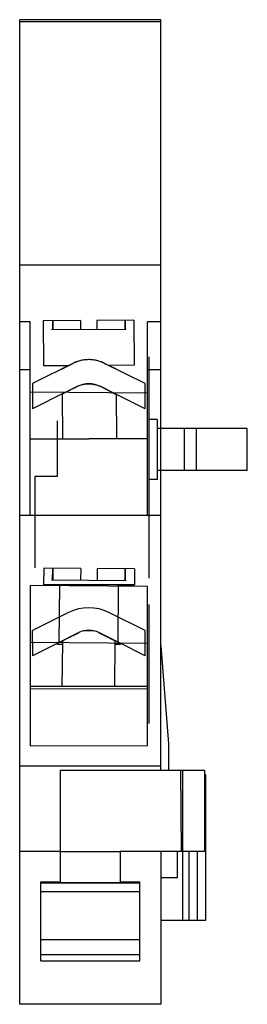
# Model space of a CAD drawing. Header units: millimetres. Extents: x 20.7 to 35.8, y 6.2 to 71.9.
import ezdxf

# ---------------------------------------------------------------- set-up
doc = ezdxf.new("R2010")
doc.units = ezdxf.units.MM
doc.header["$LTSCALE"] = 5.065976
doc.layers.get('0').update_dxf_attribs({"linetype": 'CONTINUOUS'})

msp = doc.modelspace()

# ---------------------------------------------------------------- linework, layer by layer
at = {"color": 7, "linetype": 'Continuous'}
for p, q in [((20.659, 6.231), (20.659, 71.867)), ((30.058, 71.867), (20.659, 71.867)), ((30.058, 71.717), (20.659, 71.717)), ((30.058, 21.807), (30.058, 71.867)), ((30.058, 55.507), (20.659, 55.507)), ((21.359, 51.731), (20.659, 51.731)), ((21.359, 38.807), (21.359, 51.731)), ((24.702, 51.805), (22.219, 51.791)), ((22.219, 51.791), (22.236, 48.791)), ((27.749, 51.223), (22.776, 51.194)), ((22.837, 51.794), (22.84, 51.194)), ((22.86, 51.795), (22.863, 51.195)), ((24.702, 51.805), (24.705, 51.205)), ((24.702, 51.805), (24.705, 51.205)), ((24.702, 51.805), (24.706, 51.205)), ((24.702, 51.805), (24.702, 51.805)), ((24.702, 51.805), (24.702, 51.805)), ((24.705, 51.205), (24.706, 51.205)), ((24.705, 51.205), (24.705, 51.205)), ((28.269, 51.826), (25.802, 51.811)), ((25.802, 51.811), (25.805, 51.211)), ((25.802, 51.811), (25.805, 51.211)), ((25.802, 51.811), (25.805, 51.211)), ((25.802, 51.811), (25.802, 51.811)), ((25.802, 51.811), (25.802, 51.811)), ((25.805, 51.211), (25.805, 51.211)), ((25.805, 51.211), (25.805, 51.211)), ((27.658, 51.822), (27.661, 51.222)), ((27.681, 51.822), (27.684, 51.222)), ((28.269, 51.826), (28.286, 48.826)), ((29.159, 38.807), (29.159, 51.731)), ((30.058, 51.731), (29.159, 51.731)), ((29.258, 49.401), (29.258, 34.631)), ((24.206, 48.956), (21.509, 47.606)), ((23.895, 48.8), (22.236, 48.791)), ((23.895, 48.8), (24.206, 48.956)), ((29.009, 47.606), (26.313, 48.956)), ((26.313, 48.956), (26.592, 48.816)), ((28.286, 48.826), (26.592, 48.816)), ((21.359, 48.531), (20.659, 48.531)), ((30.058, 48.531), (29.159, 48.531)), ((21.509, 47.606), (21.509, 47.025)), ((23.674, 47.012), (24.462, 47.406)), ((26.881, 46.994), (26.057, 47.406)), ((26.057, 47.406), (27.085, 46.892)), ((29.009, 46.982), (29.009, 47.606)), ((29.159, 46.981), (21.359, 47.026)), ((21.509, 47.025), (21.509, 45.928)), ((23.674, 47.012), (21.509, 45.928)), ((23.491, 46.921), (23.508, 43.948)), ((29.009, 45.928), (26.881, 46.994)), ((27.085, 46.892), (27.102, 43.969)), ((29.009, 45.928), (29.009, 46.982)), ((23.159, 45.131), (23.159, 41.409)), ((29.808, 45.211), (29.258, 45.211)), ((29.808, 45.211), (29.808, 41.211)), ((21.359, 43.936), (29.159, 43.981)), ((30.058, 44.607), (29.808, 44.607)), ((35.814, 44.607), (30.058, 44.607)), ((31.609, 44.607), (31.609, 41.807)), ((32.409, 44.607), (32.409, 41.807)), ((35.814, 41.807), (35.814, 44.607)), ((29.159, 43.931), (21.359, 43.886)), ((23.508, 43.948), (23.509, 43.898)), ((27.102, 43.969), (27.102, 43.919)), ((21.659, 41.409), (21.659, 35.331)), ((23.159, 41.409), (21.659, 41.409)), ((30.058, 41.807), (29.808, 41.807)), ((35.814, 41.807), (30.058, 41.807)), ((29.808, 41.211), (29.258, 41.211)), ((30.058, 38.807), (20.659, 38.807)), ((22.256, 35.311), (22.247, 34.2)), ((24.719, 35.291), (22.256, 35.311)), ((22.837, 35.306), (22.83, 34.506)), ((22.86, 35.306), (22.854, 34.506)), ((24.719, 35.291), (24.712, 34.491)), ((25.819, 35.282), (25.812, 34.482)), ((28.305, 35.262), (25.819, 35.282)), ((27.658, 35.267), (27.651, 34.467)), ((27.681, 35.267), (27.675, 34.467)), ((28.305, 35.262), (28.297, 34.2)), ((21.359, 34.144), (21.359, 23.462)), ((29.159, 34.081), (21.359, 34.144)), ((22.247, 34.2), (23.307, 34.2)), ((25.272, 34.2), (22.247, 34.2)), ((27.739, 34.466), (22.766, 34.507)), ((23.307, 34.2), (23.275, 30.333)), ((28.297, 34.2), (25.272, 34.2)), ((27.205, 30.301), (27.236, 34.2)), ((27.236, 34.2), (28.297, 34.2)), ((29.159, 23.481), (29.159, 34.081)), ((29.258, 32.881), (29.258, 24.951)), ((23.916, 32.348), (21.509, 31.143)), ((29.009, 31.143), (26.602, 32.348)), ((21.509, 30.347), (21.509, 31.143)), ((24.588, 31.006), (23.242, 30.333)), ((25.65, 31.113), (24.892, 31.119)), ((27.342, 30.299), (25.931, 31.006)), ((25.931, 31.006), (27.019, 30.461)), ((29.009, 30.286), (29.009, 31.143)), ((29.159, 30.285), (21.359, 30.348)), ((21.509, 30.347), (21.509, 29.465)), ((23.242, 30.333), (21.509, 29.465)), ((23.181, 30.207), (23.181, 30.302)), ((23.519, 30.207), (23.181, 30.207)), ((23.496, 27.415), (23.52, 30.331)), ((23.52, 30.331), (23.521, 30.473)), ((26.994, 27.415), (27.018, 30.302)), ((27.338, 30.207), (27.017, 30.207)), ((27.018, 30.302), (27.019, 30.461)), ((27.338, 30.302), (27.338, 30.207)), ((29.009, 29.465), (27.342, 30.299)), ((29.009, 29.465), (29.009, 30.286)), ((30.058, 30.129), (30.557, 23.599)), ((29.159, 27.415), (21.359, 27.415)), ((21.359, 27.258), (29.159, 27.277)), ((26.994, 27.415), (23.496, 27.415)), ((21.359, 23.462), (29.159, 23.481)), ((30.557, 23.599), (30.557, 21.807)), ((30.058, 22.107), (20.659, 22.107)), ((32.959, 21.807), (23.359, 21.807)), ((23.359, 21.807), (23.359, 14.391)), ((31.359, 21.807), (31.42, 16.407)), ((31.493, 21.807), (31.493, 16.407)), ((32.959, 21.807), (32.959, 16.407)), ((33.059, 21.531), (32.959, 21.531)), ((33.059, 11.831), (33.059, 21.531)), ((23.359, 16.407), (20.659, 16.407)), ((23.359, 16.407), (27.359, 16.407)), ((32.959, 16.407), (27.359, 16.407)), ((27.359, 16.407), (27.359, 14.391)), ((30.058, 16.407), (30.058, 6.231)), ((31.158, 14.681), (31.158, 16.407)), ((31.519, 11.831), (31.519, 16.407)), ((31.912, 16.407), (31.912, 11.831)), ((32.479, 16.407), (32.479, 11.831)), ((30.058, 14.681), (31.158, 14.681)), ((22.059, 14.391), (23.359, 14.391)), ((22.059, 9.126), (22.059, 14.391)), ((28.659, 14.331), (22.059, 14.331)), ((28.659, 14.306), (22.059, 14.306)), ((27.359, 14.391), (28.659, 14.391)), ((28.659, 9.126), (28.659, 14.391)), ((22.059, 13.747), (28.659, 13.747)), ((30.058, 11.831), (33.059, 11.831)), ((28.659, 10.526), (22.059, 10.526)), ((22.059, 9.558), (28.659, 9.558)), ((22.059, 9.126), (28.659, 9.126)), ((30.058, 6.231), (20.659, 6.231))]:
    msp.add_line(p, q, dxfattribs=at)
for centre, radius, start, end in [((25.259, 46.852), 2.353, 63.4038, 116.596), ((25.259, 45.813), 1.781, 63.40426, 116.59541), ((25.259, 29.665), 3, 63.40443, 116.59557), ((25.259, 29.665), 1.5, 63.40415, 116.5957)]:
    msp.add_arc(centre, radius, start, end, dxfattribs=at)
for points, knots in [([(23.895, 48.8), (23.866, 48.786), (23.812, 48.759), (23.736, 48.72), (23.67, 48.687), (23.613, 48.659), (23.566, 48.636), (23.53, 48.618), (23.503, 48.604), (23.491, 48.598), (23.479, 48.592), (23.494, 48.599), (23.505, 48.605), (23.534, 48.62), (23.57, 48.637), (23.616, 48.661), (23.672, 48.689), (23.738, 48.721), (23.813, 48.759), (23.867, 48.786), (23.895, 48.8)], [0, 0, 0, 0, 0.10519, 0.197419, 0.277091, 0.344498, 0.40207, 0.446196, 0.476952, 0.494853, 0.5, 0.507337, 0.526909, 0.558516, 0.602497, 0.658971, 0.726333, 0.806356, 0.89613, 1, 1, 1, 1]), ([(23.895, 48.8), (23.866, 48.786), (23.811, 48.758), (23.734, 48.72), (23.667, 48.686), (23.611, 48.658), (23.564, 48.634), (23.529, 48.617), (23.503, 48.604), (23.491, 48.598), (23.479, 48.592), (23.494, 48.599), (23.505, 48.605), (23.533, 48.619), (23.568, 48.637), (23.615, 48.66), (23.671, 48.688), (23.737, 48.721), (23.812, 48.759), (23.866, 48.786), (23.895, 48.8)], [0, 0, 0, 0, 0.106381, 0.198169, 0.279289, 0.349004, 0.40484, 0.447046, 0.477133, 0.494895, 0.5, 0.507161, 0.526353, 0.557474, 0.600331, 0.656396, 0.725053, 0.80418, 0.894828, 1, 1, 1, 1]), ([(26.313, 48.956), (26.261, 48.982), (26.159, 49.029), (26.005, 49.085), (25.854, 49.13), (25.701, 49.165), (25.546, 49.189), (25.397, 49.202), (25.25, 49.206), (25.104, 49.201), (24.952, 49.186), (24.801, 49.162), (24.652, 49.127), (24.505, 49.082), (24.355, 49.026), (24.257, 48.981), (24.206, 48.956)], [0, 0, 0, 0, 0.079432, 0.154478, 0.224846, 0.296193, 0.369673, 0.439247, 0.502612, 0.570628, 0.640341, 0.711685, 0.780786, 0.850678, 0.92238, 1, 1, 1, 1]), ([(27.075, 48.574), (27.074, 48.575), (27.068, 48.578), (27.055, 48.584), (27.034, 48.595), (27.004, 48.61), (26.967, 48.628), (26.922, 48.65), (26.871, 48.676), (26.813, 48.705), (26.749, 48.737), (26.674, 48.775), (26.621, 48.802), (26.592, 48.816)], [0, 0, 0, 0, 0.009005, 0.035966, 0.081034, 0.141313, 0.21741, 0.311344, 0.422152, 0.53573, 0.667907, 0.821529, 1, 1, 1, 1]), ([(23.491, 46.921), (23.493, 46.921), (23.5, 46.924), (23.516, 46.932), (23.542, 46.945), (23.579, 46.963), (23.627, 46.988), (23.685, 47.017), (23.753, 47.051), (23.83, 47.09), (23.917, 47.133), (24.011, 47.18), (24.112, 47.231), (24.221, 47.285), (24.338, 47.344), (24.419, 47.385), (24.462, 47.406)], [0, 0, 0, 0, 0.005314, 0.020924, 0.048224, 0.08618, 0.136044, 0.196157, 0.266261, 0.345684, 0.434903, 0.534307, 0.637363, 0.747966, 0.868646, 1, 1, 1, 1]), ([(24.462, 47.406), (24.499, 47.425), (24.574, 47.459), (24.69, 47.503), (24.807, 47.538), (24.928, 47.565), (25.047, 47.583), (25.165, 47.594), (25.278, 47.597), (25.39, 47.591), (25.502, 47.579), (25.614, 47.56), (25.726, 47.534), (25.836, 47.501), (25.947, 47.458), (26.02, 47.425), (26.057, 47.406)], [0, 0, 0, 0, 0.075808, 0.149202, 0.224737, 0.297607, 0.372858, 0.443861, 0.51143, 0.578442, 0.647164, 0.716645, 0.784449, 0.854749, 0.924854, 1, 1, 1, 1]), ([(23.521, 30.473), (23.523, 30.473), (23.53, 30.477), (23.544, 30.484), (23.569, 30.496), (23.603, 30.513), (23.647, 30.535), (23.7, 30.562), (23.763, 30.593), (23.835, 30.629), (23.915, 30.67), (24.006, 30.715), (24.107, 30.766), (24.216, 30.82), (24.333, 30.879), (24.457, 30.941), (24.543, 30.984), (24.588, 31.006)], [0, 0, 0, 0, 0.004678, 0.018556, 0.041284, 0.073602, 0.11442, 0.164439, 0.223846, 0.29111, 0.366168, 0.451627, 0.547218, 0.648821, 0.759072, 0.874859, 1, 1, 1, 1]), ([(23.521, 30.473), (23.523, 30.473), (23.53, 30.477), (23.544, 30.484), (23.568, 30.496), (23.602, 30.513), (23.646, 30.535), (23.7, 30.562), (23.762, 30.593), (23.834, 30.629), (23.915, 30.67), (24.006, 30.715), (24.107, 30.766), (24.216, 30.82), (24.333, 30.879), (24.457, 30.941), (24.543, 30.984), (24.588, 31.006)], [0, 0, 0, 0, 0.004544, 0.018311, 0.040954, 0.073218, 0.114024, 0.164055, 0.22347, 0.290755, 0.365856, 0.451372, 0.547038, 0.648683, 0.758976, 0.874805, 1, 1, 1, 1]), ([(25.931, 31.006), (25.974, 30.984), (26.059, 30.942), (26.183, 30.88), (26.3, 30.822), (26.41, 30.766), (26.513, 30.715), (26.609, 30.667), (26.694, 30.624), (26.77, 30.586), (26.835, 30.553), (26.891, 30.526), (26.936, 30.503), (26.971, 30.485), (26.996, 30.473), (27.011, 30.465), (27.017, 30.462), (27.019, 30.461)], [0, 0, 0, 0, 0.120406, 0.234072, 0.341175, 0.441632, 0.538402, 0.626439, 0.704374, 0.77384, 0.834684, 0.885485, 0.92663, 0.959526, 0.982294, 0.99564, 1, 1, 1, 1])]:
    msp.add_open_spline(points, degree=3, knots=knots, dxfattribs=at)

doc.saveas('drawing.dxf')
